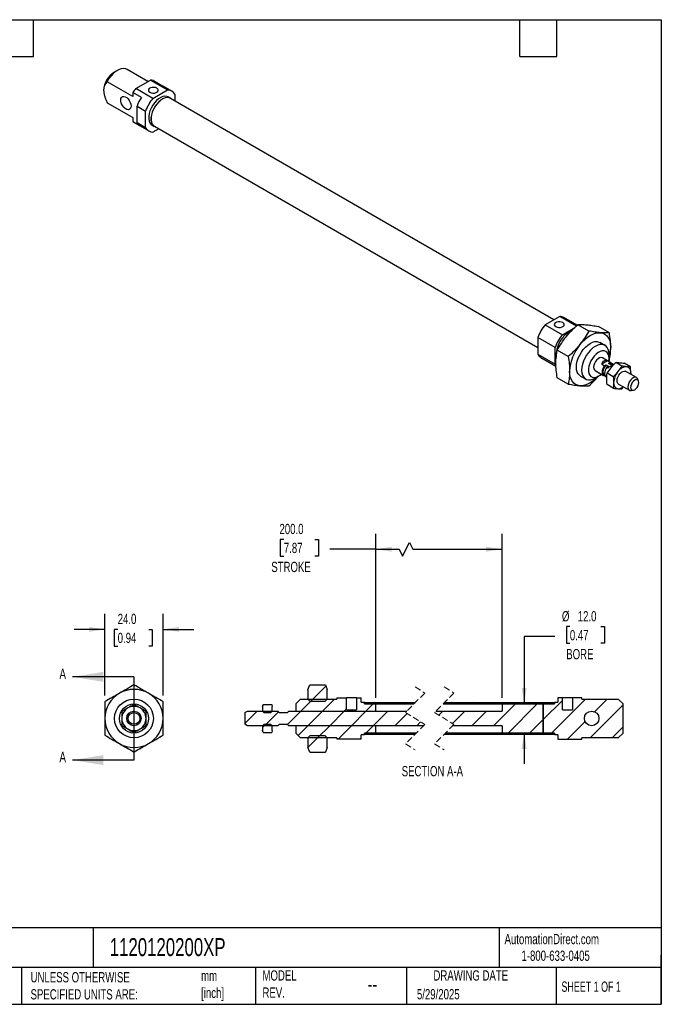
# Model space of a CAD drawing. Header units: millimetres. Extents: x 13 to 546, y 13 to 419.
# Tile 2 of 2: x 281 to 546, y 13 to 419. Entities that reach past the tile are written whole.
import ezdxf

# ---------------------------------------------------------------- set-up
doc = ezdxf.new("R2010")
doc.units = ezdxf.units.MM
doc.header["$LTSCALE"] = 2
doc.linetypes.add('SLD-Dashed', pattern=[1.905, 1.27, -0.635])
doc.linetypes.add('SLD-Solid', pattern=[0])
doc.layers.add('DIMENSIONS', color=140, linetype='SLD-Solid', lineweight=25)
doc.layers.add('TEXT', color=140, linetype='SLD-Solid', lineweight=25)
doc.layers.add('HATCH', color=6, linetype='SLD-Solid')
doc.styles.add('SLDTEXTSTYLE0', font='TXT', dxfattribs={"width": 0.7})
doc.styles.add('SLDTEXTSTYLE1', font='TXT', dxfattribs={"width": 0.65})
doc.dimstyles.new('SLDDIMSTYLE0', dxfattribs={"dimtxt": 4.316016, "dimasz": 6.604, "dimexe": 0, "dimexo": 0.0625, "dimgap": 1.079004, "dimtad": 0, "dimtih": 1, "dimtoh": 1, "dimdec": 1, "dimrnd": 1e-09, "dimzin": 4, "dimdsep": 46, "dimtxsty": 'SLDTEXTSTYLE0', "dimsah": 1, "dimcen": 0.09, "dimadec": 0, "dimazin": 1, "dimtfac": 1, "dimtdec": 1, "dimtmove": 0, "dimatfit": 0, "dimfxl": 0, "dimfrac": 2, "dimtolj": 1, "dimtzin": 12, "dimarcsym": 0})
doc.dimstyles.new('SLDDIMSTYLE3', dxfattribs={"dimtxt": 4.316016, "dimasz": 6.604, "dimexe": 0, "dimexo": 0.0625, "dimgap": 1.079004, "dimtad": 0, "dimtih": 1, "dimtoh": 1, "dimdec": 1, "dimrnd": 1e-09, "dimzin": 4, "dimdsep": 46, "dimtxsty": 'SLDTEXTSTYLE0', "dimsah": 1, "dimcen": 0.09, "dimadec": 0, "dimazin": 1, "dimtfac": 1, "dimtdec": 1, "dimtofl": 0, "dimtmove": 0, "dimatfit": 3, "dimfxl": 0, "dimfrac": 2, "dimtolj": 1, "dimtzin": 12, "dimarcsym": 0})

# ---------------------------------------------------------------- blocks, each defined once
blk = doc.blocks.new('_D_8')
at = {"layer": 'DIMENSIONS'}
for p, q in [((316.42, 140.15), (316.42, 173.8)), ((340.42, 140.15), (340.42, 173.8)), ((316.42, 167.45), (303.72, 167.45)), ((321.7, 167.45), (320.25, 167.45)), ((320.25, 167.45), (320.25, 160.59)), ((334.52, 167.45), (335.97, 167.45)), ((335.97, 167.45), (335.97, 160.59)), ((340.42, 167.45), (353.12, 167.45)), ((320.25, 160.59), (321.7, 160.59)), ((335.97, 160.59), (334.52, 160.59))]:
    blk.add_line(p, q, dxfattribs=at)
for points in [[(316.42, 167.45), (309.81, 168.47), (309.81, 166.44)], [(340.42, 167.45), (347.02, 166.44), (347.02, 168.47)]]:
    blk.add_solid(points, dxfattribs=at)
at = {"layer": 'DIMENSIONS', "char_height": 4.233, "attachment_point": 1, "style": 'SLDTEXTSTYLE0'}
for s, insert in [('24.0', (321.7, 173.88)), ('0.94', (321.7, 166.05))]:
    blk.add_mtext(s, dxfattribs=dict(at, insert=insert))
blk = doc.blocks.new('_D_19')
at = {"layer": 'DIMENSIONS'}
for p, q in [((508.35, 168.58), (506.9, 168.58)), ((506.9, 168.58), (506.9, 161.72)), ((521.18, 168.58), (522.63, 168.58)), ((522.63, 168.58), (522.63, 161.72)), ((502.2, 164.54), (489.5, 164.54)), ((489.5, 164.54), (489.5, 136.68)), ((506.9, 161.72), (508.35, 161.72)), ((522.63, 161.72), (521.18, 161.72)), ((489.5, 124.68), (489.5, 111.98))]:
    blk.add_line(p, q, dxfattribs=at)
for points in [[(489.5, 136.68), (490.51, 143.29), (488.48, 143.29)], [(489.5, 124.68), (488.48, 118.08), (490.51, 118.08)]]:
    blk.add_solid(points, dxfattribs=at)
at = {"layer": 'DIMENSIONS', "char_height": 4.233, "attachment_point": 1, "style": 'SLDTEXTSTYLE0'}
for s, insert in [('%%c', (505.09, 175)), ('12.0', (511.61, 175)), ('0.47', (508.35, 167.18)), ('BORE', (506.86, 159.35))]:
    blk.add_mtext(s, dxfattribs=dict(at, insert=insert))
blk = doc.blocks.new('_D_20')
at = {"layer": 'DIMENSIONS'}
for p, q in [((390.29, 204.58), (388.84, 204.58)), ((388.84, 204.58), (388.84, 197.72)), ((403.11, 204.58), (404.56, 204.58)), ((404.56, 204.58), (404.56, 197.72)), ((428.22, 139.22), (428.22, 206.89)), ((439.27, 197.72), (442.1, 203.36)), ((442.1, 203.36), (443.51, 200.54)), ((480.36, 139.22), (480.36, 206.89)), ((428.22, 200.54), (409.26, 200.54)), ((428.22, 200.54), (437.86, 200.54)), ((437.86, 200.54), (439.27, 197.72)), ((443.51, 200.54), (480.36, 200.54)), ((388.84, 197.72), (390.29, 197.72)), ((404.56, 197.72), (403.11, 197.72))]:
    blk.add_line(p, q, dxfattribs=at)
for points in [[(428.22, 200.54), (434.82, 199.52), (434.82, 201.56)], [(480.36, 200.54), (473.76, 201.56), (473.76, 199.52)]]:
    blk.add_solid(points, dxfattribs=at)
at = {"layer": 'DIMENSIONS', "char_height": 4.233, "attachment_point": 1, "style": 'SLDTEXTSTYLE0'}
for s, insert in [('200.0', (388.49, 211)), ('7.87', (390.29, 203.18)), ('STROKE', (385.11, 195.35))]:
    blk.add_mtext(s, dxfattribs=dict(at, insert=insert))
blk = doc.blocks.new('SW_HATCH_0')
at = {"layer": 'HATCH', "color": 0}
for p, q in [((-48.32, 10.37), (-54.5, 4.19)), ((-48.32, 10.37), (-54.5, 4.19)), ((-48.32, 10.37), (-54.5, 4.19)), ((-53.69, 5), (-58.69, 0)), ((-53.69, 5), (-58.69, 0)), ((-53.69, 5), (-58.69, 0)), ((-44.71, 5), (-49.71, 0)), ((-44.71, 5), (-49.71, 0)), ((-44.71, 5), (-49.71, 0)), ((-35.23, 5.5), (-35.66, 5.07)), ((-35.23, 5.5), (-35.66, 5.07)), ((-35.23, 5.5), (-35.66, 5.07)), ((49.35, 4.45), (41.41, -3.49)), ((49.35, 4.45), (41.41, -3.49)), ((49.35, 4.45), (41.41, -3.49)), ((58.88, 5), (44.88, -9)), ((58.88, 5), (44.88, -9)), ((58.88, 5), (44.88, -9)), ((67.86, 5), (62.61, -0.25)), ((67.86, 5), (62.61, -0.25)), ((67.86, 5), (62.61, -0.25)), ((-76.65, 0), (-81.73, -5.08)), ((-76.65, 0), (-81.73, -5.08)), ((-76.65, 0), (-81.73, -5.08)), ((-73.88, 2.77), (-74.35, 2.3)), ((-73.88, 2.77), (-74.35, 2.3)), ((-73.88, 2.77), (-74.35, 2.3)), ((-58.69, 0), (-64.19, -5.5)), ((-58.69, 0), (-64.19, -5.5)), ((-58.69, 0), (-64.19, -5.5)), ((-49.71, 0), (-55.71, -6)), ((-49.71, 0), (-55.71, -6)), ((-49.71, 0), (-55.71, -6)), ((-40.73, 0), (-46.73, -6)), ((-40.73, 0), (-46.73, -6)), ((-40.73, 0), (-46.73, -6)), ((-39.8, 0.93), (-40.73, 0)), ((-39.8, 0.93), (-40.73, 0)), ((-39.8, 0.93), (-40.73, 0)), ((-31.75, 0), (-37.75, -6)), ((-31.75, 0), (-37.75, -6)), ((-31.75, 0), (-37.75, -6)), ((-28.75, 3), (-31.75, 0)), ((-28.75, 3), (-31.75, 0)), ((-28.75, 3), (-31.75, 0)), ((-22.77, 0), (-28.77, -6)), ((-22.77, 0), (-28.77, -6)), ((-22.77, 0), (-28.77, -6)), ((-28.12, 3.63), (-28.75, 3)), ((-28.12, 3.63), (-28.75, 3)), ((-28.12, 3.63), (-28.75, 3)), ((-19.14, 3.63), (-19.77, 3)), ((-19.14, 3.63), (-19.77, 3)), ((-19.14, 3.63), (-19.77, 3)), ((0, 0), (-1.64, -1.64)), ((0, 0), (-1.64, -1.64)), ((0, 0), (-1.64, -1.64)), ((3.63, 3.63), (3, 3)), ((3.63, 3.63), (3, 3)), ((3.63, 3.63), (3, 3)), ((8.98, 0), (3.89, -5.09)), ((8.98, 0), (3.89, -5.09)), ((8.98, 0), (3.89, -5.09)), ((17.96, 0), (11.96, -6)), ((17.96, 0), (11.96, -6)), ((17.96, 0), (11.96, -6)), ((12.62, 3.63), (11.98, 3)), ((12.62, 3.63), (11.98, 3)), ((12.62, 3.63), (11.98, 3)), ((29.94, 3), (20.94, -6)), ((29.94, 3), (20.94, -6)), ((29.94, 3), (20.94, -6)), ((21.6, 3.63), (20.96, 3)), ((21.6, 3.63), (20.96, 3)), ((21.6, 3.63), (20.96, 3)), ((38.92, 3), (26.92, -9)), ((38.92, 3), (26.92, -9)), ((38.92, 3), (26.92, -9)), ((30.58, 3.63), (29.94, 3)), ((30.58, 3.63), (29.94, 3)), ((30.58, 3.63), (29.94, 3)), ((39.56, 3.63), (38.92, 3)), ((39.56, 3.63), (38.92, 3)), ((39.56, 3.63), (38.92, 3)), ((74.41, 2.57), (60.84, -11)), ((74.41, 2.57), (60.84, -11)), ((74.41, 2.57), (60.84, -11)), ((-67.9, -0.23), (-73.67, -6)), ((-67.9, -0.23), (-73.67, -6)), ((-67.9, -0.23), (-73.67, -6)), ((-14.74, -0.95), (-19.79, -6)), ((-14.74, -0.95), (-19.79, -6)), ((-14.74, -0.95), (-19.79, -6)), ((41.41, -3.49), (36.06, -8.84)), ((41.41, -3.49), (36.06, -8.84)), ((41.41, -3.49), (36.06, -8.84)), ((-73.13, -5.46), (-74.43, -6.76)), ((-73.13, -5.46), (-74.43, -6.76)), ((-73.13, -5.46), (-74.43, -6.76)), ((-55.71, -6), (-59.72, -10.01)), ((-55.71, -6), (-59.72, -10.01)), ((-55.71, -6), (-59.72, -10.01)), ((-46.73, -6), (-51.73, -11)), ((-46.73, -6), (-51.73, -11)), ((-46.73, -6), (-51.73, -11)), ((-37.75, -6), (-43.25, -11.5)), ((-37.75, -6), (-43.25, -11.5)), ((-37.75, -6), (-43.25, -11.5)), ((-28.77, -6), (-31.77, -9)), ((-28.77, -6), (-31.77, -9)), ((-28.77, -6), (-31.77, -9)), ((-9.21, -4.4), (-10.81, -6)), ((-9.21, -4.4), (-10.81, -6)), ((-9.21, -4.4), (-10.81, -6)), ((58.66, -4.2), (51.36, -11.5)), ((58.66, -4.2), (51.36, -11.5)), ((58.66, -4.2), (51.36, -11.5)), ((74.41, -6.41), (69.82, -11)), ((74.41, -6.41), (69.82, -11)), ((74.41, -6.41), (69.82, -11)), ((-50.92, -10.19), (-55.73, -15)), ((-50.92, -10.19), (-55.73, -15)), ((-50.92, -10.19), (-55.73, -15)), ((-33.73, -10.96), (-34.27, -11.5)), ((-33.73, -10.96), (-34.27, -11.5)), ((-33.73, -10.96), (-34.27, -11.5)), ((-32.43, -9.66), (-32.47, -9.7)), ((-32.43, -9.66), (-32.47, -9.7)), ((-32.43, -9.66), (-32.47, -9.7)), ((-31.77, -9), (-32.41, -9.64)), ((-31.77, -9), (-32.41, -9.64)), ((-31.77, -9), (-32.41, -9.64)), ((-22.79, -9), (-23.43, -9.64)), ((-22.79, -9), (-23.43, -9.64)), ((-22.79, -9), (-23.43, -9.64)), ((-13.81, -9), (-14.45, -9.64)), ((-13.81, -9), (-14.45, -9.64)), ((-13.81, -9), (-14.45, -9.64)), ((8.96, -9), (8.33, -9.64)), ((8.96, -9), (8.33, -9.64)), ((8.96, -9), (8.33, -9.64)), ((17.94, -9), (17.31, -9.64)), ((17.94, -9), (17.31, -9.64)), ((17.94, -9), (17.31, -9.64)), ((26.92, -9), (26.29, -9.64)), ((26.92, -9), (26.29, -9.64)), ((26.92, -9), (26.29, -9.64)), ((44.88, -9), (44.25, -9.64)), ((44.88, -9), (44.25, -9.64)), ((44.88, -9), (44.25, -9.64)), ((-48.47, -16.72), (-48.61, -16.86)), ((-48.47, -16.72), (-48.61, -16.86)), ((-48.47, -16.72), (-48.61, -16.86))]:
    blk.add_line(p, q, dxfattribs=at)

msp = doc.modelspace()

# ---------------------------------------------------------------- linework, layer by layer
for p, q in [((334.17, 393.58), (325.57, 398.55)), ((321.57, 398.15), (320.16, 397.33)), ((327.93, 387.37), (317.33, 393.49)), ((329.18, 390.7), (335.18, 394.17)), ((336.25, 386.62), (329.18, 390.7)), ((335.18, 394.17), (342.25, 390.09)), ((336.42, 393.96), (339.96, 391.92)), ((344, 389.64), (340.46, 391.68)), ((331.47, 387.02), (327.93, 389.06)), ((327.93, 389.06), (327.93, 387.37)), ((336.25, 386.62), (342.25, 390.09)), ((343.52, 386.69), (342.6, 387.22)), ((501.8, 295.24), (343.48, 386.63)), ((345.26, 388.35), (345.26, 385.61)), ((317.33, 384.85), (327.93, 378.73)), ((317.33, 384.85), (317.57, 384.69)), ((317.57, 384.69), (327.93, 378.71)), ((329.7, 383.45), (333.24, 381.41)), ((329.7, 376.52), (329.7, 383.45)), ((327.93, 378.73), (327.93, 377.03)), ((333.24, 374.48), (333.24, 381.41)), ((327.93, 377.03), (330.51, 375.55)), ((333.24, 374.48), (329.7, 376.52)), ((330.96, 375.23), (334.5, 373.19)), ((335.9, 375.61), (336.82, 375.08)), ((338.62, 374.11), (336.25, 372.74)), ((336.85, 375.14), (495.17, 283.74)), ((504.18, 296.61), (498.18, 293.14)), ((498.18, 293.14), (505.25, 289.06)), ((511.04, 292.64), (504.18, 296.61)), ((511.41, 292.99), (505.93, 296.16)), ((516.17, 290.6), (511.64, 293.21)), ((505.25, 289.06), (510.4, 292.04)), ((524.65, 289.84), (520.13, 292.45)), ((502.24, 283.85), (495.17, 287.93)), ((495.17, 287.93), (495.17, 281)), ((522.85, 284.66), (520.73, 285.88)), ((495.17, 281), (502.24, 276.92)), ((502.24, 276.92), (502.24, 283.85)), ((507.68, 280.04), (503.16, 282.65)), ((524.51, 279.36), (524.51, 281)), ((496.43, 279.71), (502.62, 276.13)), ((523.84, 278.24), (521.5, 276.89)), ((521.5, 276.89), (522.63, 276.24)), ((525.3, 277.47), (521.77, 279.51)), ((522.63, 276.24), (523.3, 276.62)), ((523.3, 276.62), (524.29, 276.05)), ((524.98, 277.59), (523.84, 278.24)), ((524.31, 277.21), (524.98, 277.59)), ((525.3, 276.63), (524.31, 277.21)), ((524.35, 278.02), (524.65, 278.52)), ((525.63, 276.82), (525.1, 277.12)), ((525.97, 277.02), (525.3, 276.63)), ((526.32, 276.82), (525.97, 277.02)), ((526.29, 276.9), (525.97, 277.02)), ((526.53, 276.76), (526.29, 276.9)), ((529.81, 276.12), (527.27, 277.58)), ((533.34, 275.8), (530.81, 277.27)), ((518.77, 274.32), (522.3, 272.27)), ((522.5, 272.62), (522.74, 272.48)), ((524.29, 276.05), (523.62, 275.67)), ((523.62, 275.67), (523.97, 275.46)), ((526.27, 271.72), (523.74, 273.19)), ((535.91, 271.35), (531.45, 273.92)), ((533.45, 272.77), (533.49, 273.36)), ((507.68, 268.73), (503.16, 271.34)), ((512.73, 272.03), (514.85, 270.8)), ((518.85, 271.2), (520.27, 272.01)), ((522.82, 272.26), (522.63, 272.15)), ((523.29, 271.7), (523.63, 271.51)), ((526.27, 267.01), (523.74, 268.47)), ((528.45, 268.72), (532.91, 266.15)), ((536.72, 269.97), (536.39, 270.77)), ((529.81, 266.69), (530.55, 267.51)), ((533.65, 266.02), (534.51, 266.14)), ((400.22, 142.68), (401.02, 144.54)), ((400.22, 142.68), (400.22, 138.68)), ((401.02, 144.54), (407.42, 144.54)), ((407.42, 144.54), (408.22, 142.68)), ((408.22, 138.68), (408.22, 142.68)), ((395.22, 136.68), (397.22, 138.68)), ((397.22, 138.68), (412.22, 138.68)), ((400.22, 138.68), (401.03, 137.87)), ((407.41, 137.87), (408.22, 138.68)), ((412.22, 139.18), (412.22, 138.68)), ((412.22, 139.18), (416.15, 139.18)), ((416.15, 134.18), (416.15, 139.18)), ((420.29, 139.18), (416.15, 139.18)), ((420.29, 139.18), (420.29, 134.18)), ((420.29, 139.18), (422.22, 139.18)), ((422.22, 137.38), (422.22, 139.18)), ((503.36, 139.18), (503.36, 137.38)), ((505.3, 139.18), (503.36, 139.18)), ((505.3, 134.18), (505.3, 139.18)), ((509.43, 139.18), (505.3, 139.18)), ((509.43, 139.18), (509.43, 134.18)), ((513.36, 139.18), (509.43, 139.18)), ((513.36, 138.68), (513.36, 139.18)), ((513.36, 138.68), (528.36, 138.68)), ((528.36, 138.68), (530.36, 136.68)), ((381.52, 135.68), (381.73, 136.46)), ((381.52, 135.68), (381.52, 133.68)), ((381.73, 136.46), (385.31, 136.46)), ((385.31, 136.46), (385.52, 135.68)), ((385.52, 133.68), (385.52, 135.68)), ((395.22, 136.68), (395.22, 133.68)), ((401.03, 137.87), (407.41, 137.87)), ((416.15, 134.18), (420.29, 134.18)), ((422.22, 137.38), (423.52, 137.38)), ((423.52, 136.68), (423.52, 137.38)), ((423.52, 137.32), (444.63, 137.32)), ((423.52, 137.32), (423.52, 136.68)), ((423.52, 136.68), (444, 136.68)), ((423.52, 136.68), (428.22, 136.68)), ((428.22, 133.68), (428.22, 136.68)), ((456, 136.68), (502.06, 136.68)), ((456.63, 137.32), (502.06, 137.32)), ((480.36, 136.68), (480.36, 133.68)), ((480.36, 136.68), (497.36, 136.68)), ((497.36, 136.68), (497.36, 124.68)), ((497.36, 136.68), (502.06, 136.68)), ((497.36, 124.68), (497.36, 136.68)), ((502.06, 137.38), (502.06, 136.68)), ((502.06, 137.38), (503.36, 137.38)), ((502.06, 136.68), (502.06, 137.32)), ((505.3, 134.18), (509.43, 134.18)), ((530.36, 124.68), (530.36, 136.68)), ((374.22, 133.11), (375.22, 133.68)), ((374.22, 133.11), (374.22, 128.26)), ((375.22, 133.68), (387.82, 133.68)), ((381.52, 133.68), (382.06, 133.14)), ((382.06, 133.14), (384.98, 133.14)), ((384.98, 133.14), (385.52, 133.68)), ((387.82, 133.68), (388.32, 133.18)), ((388.32, 133.18), (391.82, 133.18)), ((391.82, 133.18), (392.32, 133.68)), ((392.32, 133.68), (441, 133.68)), ((395.22, 133.68), (428.22, 133.68)), ((453, 133.68), (480.36, 133.68)), ((375.22, 127.68), (374.22, 128.26)), ((387.82, 127.68), (375.22, 127.68)), ((382.06, 128.23), (381.52, 127.68)), ((381.52, 127.68), (381.52, 125.68)), ((384.98, 128.23), (382.06, 128.23)), ((385.52, 127.68), (384.98, 128.23)), ((385.52, 125.68), (385.52, 127.68)), ((388.32, 128.18), (387.82, 127.68)), ((391.82, 128.18), (388.32, 128.18)), ((392.32, 127.68), (391.82, 128.18)), ((447.98, 127.68), (392.32, 127.68)), ((395.22, 127.68), (395.22, 124.68)), ((428.22, 127.68), (395.22, 127.68)), ((428.22, 124.68), (428.22, 127.68)), ((480.36, 127.68), (459.98, 127.68)), ((480.36, 127.68), (480.36, 124.68)), ((381.73, 124.91), (381.52, 125.68)), ((381.73, 124.91), (385.31, 124.91)), ((385.52, 125.68), (385.31, 124.91)), ((397.22, 122.68), (395.22, 124.68)), ((412.22, 122.68), (397.22, 122.68)), ((401.03, 123.5), (400.22, 122.68)), ((400.22, 122.68), (400.22, 118.68)), ((407.41, 123.5), (401.03, 123.5)), ((408.22, 122.68), (407.41, 123.5)), ((408.22, 118.68), (408.22, 122.68)), ((412.22, 122.68), (412.22, 122.18)), ((422.22, 122.18), (412.22, 122.18)), ((423.52, 123.98), (422.22, 123.98)), ((422.22, 122.18), (422.22, 123.98)), ((444.98, 124.68), (423.52, 124.68)), ((423.52, 124.68), (423.52, 124.05)), ((428.22, 124.68), (423.52, 124.68)), ((423.52, 123.98), (423.52, 124.68)), ((444.35, 124.05), (423.52, 124.05)), ((502.06, 124.05), (456.35, 124.05)), ((502.06, 124.68), (456.98, 124.68)), ((497.36, 124.68), (480.36, 124.68)), ((502.06, 124.68), (497.36, 124.68)), ((502.06, 124.05), (502.06, 124.68)), ((502.06, 124.68), (502.06, 123.98)), ((503.36, 123.98), (502.06, 123.98)), ((503.36, 123.98), (503.36, 122.18)), ((503.36, 122.18), (513.36, 122.18)), ((528.36, 122.68), (513.36, 122.68)), ((513.36, 122.18), (513.36, 122.68)), ((530.36, 124.68), (528.36, 122.68)), ((401.02, 116.83), (400.22, 118.68)), ((408.22, 118.68), (407.42, 116.83)), ((401.02, 116.83), (407.42, 116.83))]:
    msp.add_line(p, q)
at = {"color": 7, "linetype": 'SLD-Dashed', "lineweight": 18}
for p, q in [((444.49, 143.67), (448.49, 141.18)), ((456.49, 143.67), (460.49, 141.18)), ((448.49, 141.18), (440.49, 133.18)), ((460.49, 141.18), (452.49, 133.18)), ((440.49, 133.18), (448.49, 128.19)), ((452.49, 133.18), (460.49, 128.19)), ((448.49, 128.19), (440.49, 120.19)), ((460.49, 128.19), (452.49, 120.19)), ((440.49, 120.19), (444.49, 117.7)), ((452.49, 120.19), (456.49, 117.7))]:
    msp.add_line(p, q, dxfattribs=at)
at = {"flags": 128}
for points in [[(325.57, 398.55), (325.04, 398.78), (324.14, 398.92), (323.15, 398.8), (322.1, 398.43), (321.04, 397.81), (319.99, 396.98), (319, 395.96), (318.1, 394.78), (317.33, 393.49)], [(337.88, 390.83), (337.29, 391.07), (336.6, 391.18), (335.88, 391.14), (335.23, 390.96), (334.73, 390.67), (334.42, 390.3), (334.36, 389.88), (334.55, 389.48), (334.96, 389.14), (335.55, 388.91), (336.24, 388.8), (336.95, 388.83), (337.61, 389.01), (338.11, 389.3), (338.42, 389.68), (338.48, 390.09), (338.29, 390.49), (337.88, 390.83)], [(339.96, 391.92), (340.23, 391.81), (340.46, 391.68)], [(322.98, 385.9), (323.07, 386.54), (323.32, 387.03), (323.72, 387.33), (324.22, 387.42), (324.8, 387.28), (325.41, 386.93), (325.99, 386.4), (326.5, 385.73), (326.89, 384.97), (327.14, 384.19), (327.23, 383.45), (327.14, 382.81), (326.89, 382.32), (326.5, 382.03), (325.99, 381.94), (325.41, 382.08), (324.8, 382.43), (324.22, 382.96), (323.72, 383.63), (323.32, 384.39), (323.07, 385.16), (322.98, 385.9)], [(342.6, 387.22), (342, 387.46), (341.22, 387.53), (340.37, 387.38), (339.47, 387.01), (338.57, 386.44), (337.7, 385.69), (336.88, 384.78), (336.15, 383.76), (335.52, 382.65), (335.04, 381.49), (334.7, 380.33), (334.53, 379.21), (334.53, 378.17), (334.7, 377.25), (335.04, 376.48), (335.52, 375.88), (335.9, 375.61)], [(343.95, 386.36), (343.6, 386.64), (342.92, 386.93), (342.14, 387), (341.28, 386.84), (340.39, 386.48), (339.49, 385.91), (338.62, 385.16), (337.8, 384.25), (337.06, 383.23), (336.44, 382.11), (335.96, 380.96), (335.62, 379.8), (335.45, 378.68), (335.45, 377.64), (335.62, 376.72), (335.96, 375.95), (336.44, 375.35), (337.06, 374.96), (337.32, 374.87)], [(343.48, 386.63), (342.89, 386.87), (342.12, 386.94), (341.27, 386.79), (340.39, 386.42), (339.5, 385.86), (338.63, 385.12), (337.82, 384.22), (337.1, 383.2), (336.48, 382.1), (336, 380.96), (335.67, 379.81), (335.5, 378.7), (335.5, 377.67), (335.67, 376.76), (336, 375.99), (336.48, 375.4), (336.85, 375.14)], [(505.47, 294.09), (504.88, 294.32), (504.18, 294.43), (503.47, 294.4), (502.82, 294.22), (502.31, 293.93), (502.01, 293.55), (501.94, 293.14), (502.13, 292.74), (502.54, 292.4), (503.13, 292.16), (503.82, 292.05), (504.54, 292.09), (505.19, 292.27), (505.7, 292.56), (506, 292.93), (506.06, 293.35), (505.88, 293.75), (505.47, 294.09)], [(512.49, 284.99), (513.48, 286.13), (514.54, 287.15), (515.62, 288.03), (516.73, 288.75), (517.84, 289.31), (518.93, 289.69), (519.98, 289.88), (520.97, 289.89)], [(520.97, 289.89), (521.9, 289.71), (522.73, 289.35), (523.46, 288.81), (524.08, 288.1), (524.57, 287.23), (524.93, 286.22), (525.14, 285.09), (525.22, 283.85)], [(512.73, 272.03), (512.4, 272.25), (511.83, 272.86), (511.42, 273.65), (511.16, 274.6), (511.08, 275.69), (511.16, 276.87), (511.42, 278.12), (511.83, 279.39), (512.4, 280.65), (513.1, 281.86), (513.9, 282.98), (514.8, 283.98), (515.75, 284.82), (516.73, 285.49), (517.71, 285.95), (518.67, 286.21), (519.56, 286.24), (520.37, 286.06), (520.73, 285.88)], [(524.51, 281), (524.42, 282.08), (524.17, 283.03), (523.75, 283.82), (523.19, 284.43), (522.49, 284.83), (521.68, 285.02), (520.79, 284.99), (519.84, 284.73), (518.85, 284.26), (517.87, 283.6), (516.92, 282.75), (516.02, 281.75), (515.22, 280.63), (514.52, 279.43), (513.95, 278.17), (513.54, 276.9), (513.28, 275.65), (513.2, 274.46), (513.28, 273.38), (513.54, 272.43), (513.95, 271.64), (514.52, 271.03), (515.22, 270.63), (516.02, 270.44), (516.92, 270.47), (517.87, 270.73), (518.85, 271.2), (518.85, 271.2)], [(524.51, 279.36), (524.42, 280.3), (524.17, 281.1), (523.75, 281.72), (523.19, 282.15), (522.51, 282.37), (521.74, 282.36), (520.91, 282.13), (520.05, 281.68), (519.2, 281.04), (518.4, 280.23), (517.67, 279.29), (517.05, 278.25), (516.56, 277.15), (516.22, 276.04), (516.05, 274.97), (516.05, 273.98), (516.22, 273.11), (516.56, 272.39), (517.05, 271.86), (517.67, 271.54), (518.4, 271.44), (519.2, 271.56), (520.05, 271.9), (520.91, 272.44), (521.37, 272.82)], [(502.24, 276.92), (502.5, 276.52), (502.55, 276.45)], [(521.77, 279.51), (521.66, 279.57), (521.15, 279.65), (520.57, 279.51), (519.97, 279.16), (519.39, 278.63), (518.88, 277.96), (518.48, 277.21), (518.23, 276.43), (518.15, 275.69), (518.23, 275.05), (518.48, 274.56), (518.77, 274.32)], [(523.3, 276.62), (522.76, 276.02), (522.34, 275.3), (522.06, 274.54), (521.96, 273.81), (522.06, 273.19), (522.34, 272.75), (522.5, 272.62)], [(525.1, 277.12), (524.84, 277.22), (524.31, 277.21)], [(524.36, 278), (524.42, 278.33), (524.51, 279.36)], [(512.49, 268.02), (511.57, 268.2), (510.73, 268.56), (510, 269.1), (509.38, 269.81), (508.89, 270.68), (508.54, 271.69), (508.32, 272.82), (508.25, 274.06)], [(522.63, 276.24), (522.23, 275.62), (521.93, 274.95), (521.75, 274.28), (521.68, 273.65), (521.75, 273.09), (521.93, 272.63), (522.23, 272.32), (522.63, 272.15)], [(523.62, 275.67), (523.22, 275.05), (522.92, 274.38), (522.74, 273.71), (522.67, 273.08), (522.74, 272.52), (522.92, 272.06), (523.22, 271.75), (523.29, 271.7)], [(528.45, 268.72), (528.17, 268.97), (527.92, 269.46), (527.83, 270.1), (527.92, 270.84), (528.17, 271.62), (528.57, 272.37), (529.07, 273.04), (529.65, 273.57), (530.26, 273.92), (530.84, 274.06), (531.34, 273.97), (531.45, 273.92)], [(533.49, 273.36), (533.46, 272.81), (533.45, 272.76)], [(520.12, 271.93), (519.98, 271.78), (518.93, 270.76), (517.84, 269.88), (516.73, 269.16), (515.62, 268.6), (514.54, 268.22), (513.48, 268.03), (512.49, 268.02)], [(536.39, 270.77), (536.19, 271.1), (535.8, 271.4), (535.29, 271.49), (534.71, 271.35), (534.11, 271), (533.53, 270.47), (533.02, 269.8), (532.63, 269.04), (532.37, 268.26), (532.29, 267.52), (532.37, 266.88), (532.63, 266.39), (533.02, 266.1), (533.53, 266.01), (533.65, 266.02)], [(536.83, 269.33), (536.75, 269.89), (536.5, 270.3), (536.12, 270.52), (535.65, 270.53), (535.12, 270.32), (534.59, 269.92), (534.11, 269.36), (533.73, 268.7), (533.49, 268.01), (533.4, 267.35), (533.49, 266.79), (533.73, 266.38), (534.11, 266.16), (534.59, 266.15), (535.12, 266.36), (535.65, 266.77), (536.12, 267.32), (536.5, 267.98), (536.75, 268.67), (536.83, 269.33)]]:
    msp.add_lwpolyline(points, dxfattribs=at)
for centre, radius in [((328.42, 130.68), 8), ((328.42, 130.68), 6), ((328.42, 130.68), 3), ((328.42, 130.68), 2.42), ((517.36, 130.68), 3)]:
    msp.add_circle(centre, radius)
for centre, radius, start, end in [((325.1, 389.58), 9.2, 122.5299, 177.4754), ((341.05, 380.44), 15.69, 139.1471, 146.6762), ((335.21, 390.55), 3.62, 70.4144, 90.4878), ((344.92, 378.14), 16.11, 146.558, 160.7606), ((348.46, 376.09), 16.12, 139.2398, 160.7602), ((342.32, 386.73), 3.35, 28.7765, 91.2128), ((332.73, 378.21), 3.46, 209.1565, 239.379), ((336.18, 376.09), 3.35, 208.7765, 271.2128), ((510.39, 282.62), 16.12, 139.2398, 160.7602), ((504.23, 293.15), 3.46, 60.5948, 90.8652), ((517.46, 278.53), 16.12, 139.2398, 160.7602), ((514.3, 280.35), 11.68, 116.8459, 182.8549), ((526.65, 273.21), 18.42, 140.2279, 177.3607), ((498.16, 282.65), 3.42, 208.9431, 239.5924), ((510.15, 284.1), 15.07, 342.3531, 359.0729), ((524.75, 276.52), 1.1, 21.0252, 78.2586), ((534.09, 268.93), 7.67, 140.2279, 177.3607), ((532, 271.32), 4.56, 93.4295, 146.5651), ((531.32, 273.72), 2.2, 350.7481, 79.4532), ((528.59, 268.93), 2.2, 170.7481, 259.4532), ((528.2, 270.34), 3.57, 269.8151, 309.1966), ((328.42, 130.68), 12, 60, 120), ((328.42, 130.68), 12, 120, 180), ((328.42, 130.68), 12, 0, 60), ((328.42, 130.68), 5, 120, 180), ((328.42, 130.68), 5, 60, 120), ((328.42, 130.68), 5, 0, 60), ((328.42, 130.68), 12, 180, 240), ((328.42, 130.68), 5, 180, 240), ((328.42, 130.68), 5, 300, 0), ((328.42, 130.68), 12, 300, 0), ((328.42, 130.68), 5, 240, 300), ((328.42, 130.68), 12, 240, 300)]:
    msp.add_arc(centre, radius, start, end)
for points, knots in [([(317.33, 393.49), (317.14, 393.27), (316.96, 393.04), (316.63, 392.56), (316.48, 392.3), (316.28, 391.87), (316.22, 391.72), (316.12, 391.41), (316.07, 391.25), (315.96, 390.74), (315.91, 390.38), (315.91, 389.99)], [0, 0, 0, 0, 0.25, 0.25, 0.5, 0.5, 0.625, 0.625, 0.75, 0.75, 1, 1, 1, 1]), ([(315.91, 389.99), (315.91, 389.59), (315.96, 389.18), (316.11, 388.33), (316.22, 387.89), (316.48, 387.02), (316.63, 386.59), (316.96, 385.72), (317.14, 385.28), (317.33, 384.85)], [0, 0, 0, 0, 0.25, 0.25, 0.5, 0.5, 0.75, 0.75, 1, 1, 1, 1]), ([(506.83, 288.26), (507.55, 289.15), (508.31, 290), (509.92, 291.65), (510.77, 292.44), (511.64, 293.21)], [0, 0, 0, 0, 0.5, 0.5, 1, 1, 1, 1]), ([(511.64, 293.21), (512.17, 293.25), (512.73, 293.27), (513.94, 293.25), (514.6, 293.22), (515.32, 293.16)], [0, 0, 0, 0, 0.5, 0.5, 1, 1, 1, 1]), ([(515.32, 293.16), (516.03, 293.09), (516.8, 293), (518.41, 292.76), (519.25, 292.61), (520.13, 292.45)], [0, 0, 0, 0, 0.5, 0.5, 1, 1, 1, 1]), ([(516.17, 290.6), (515.64, 289.63), (515.08, 288.67), (513.86, 286.8), (513.21, 285.88), (512.49, 284.99)], [0, 0, 0, 0, 0.5, 0.5, 1, 1, 1, 1]), ([(520.97, 289.89), (520.26, 289.95), (519.49, 290.05), (517.88, 290.29), (517.04, 290.43), (516.17, 290.6)], [0, 0, 0, 0, 0.5, 0.5, 1, 1, 1, 1]), ([(524.65, 289.84), (524.13, 289.8), (523.57, 289.78), (522.35, 289.79), (521.69, 289.83), (520.97, 289.89)], [0, 0, 0, 0, 0.5, 0.5, 1, 1, 1, 1]), ([(525.22, 283.85), (525.22, 284.81), (525.16, 285.79), (524.97, 287.79), (524.83, 288.8), (524.65, 289.84)], [0, 0, 0, 0, 0.5, 0.5, 1, 1, 1, 1]), ([(503.16, 282.65), (503.68, 283.62), (504.24, 284.58), (505.46, 286.45), (506.12, 287.37), (506.83, 288.26)], [0, 0, 0, 0, 0.5, 0.5, 1, 1, 1, 1]), ([(512.49, 284.99), (511.77, 284.1), (511.01, 283.25), (509.4, 281.6), (508.55, 280.81), (507.68, 280.04)], [0, 0, 0, 0, 0.5, 0.5, 1, 1, 1, 1]), ([(502.59, 277.32), (502.59, 278.28), (502.64, 279.19), (502.84, 280.97), (502.98, 281.82), (503.16, 282.65)], [0, 0, 0, 0, 0.5, 0.5, 1, 1, 1, 1]), ([(524.65, 278.52), (524.83, 279.35), (524.97, 280.21), (525.16, 281.98), (525.22, 282.9), (525.22, 283.85)], [0, 0, 0, 0, 0.5, 0.5, 1, 1, 1, 1]), ([(503.16, 271.34), (502.98, 272.37), (502.84, 273.39), (502.64, 275.39), (502.59, 276.37), (502.59, 277.32)], [0, 0, 0, 0, 0.5, 0.5, 1, 1, 1, 1]), ([(507.68, 280.04), (507.85, 279.01), (508, 277.99), (508.19, 275.99), (508.25, 275.01), (508.25, 274.06)], [0, 0, 0, 0, 0.5, 0.5, 1, 1, 1, 1]), ([(523.84, 278.24), (523.57, 278.34), (523.3, 278.39), (522.78, 278.37), (522.53, 278.3), (522.1, 278.06), (521.92, 277.88), (521.65, 277.43), (521.55, 277.17), (521.5, 276.89)], [0, 0, 0, 0, 0.25, 0.25, 0.5, 0.5, 0.75, 0.75, 1, 1, 1, 1]), ([(523.97, 275.46), (524.24, 275.62), (524.52, 275.78), (525.04, 276.08), (525.29, 276.22), (525.71, 276.47), (525.89, 276.57), (526.17, 276.73), (526.26, 276.78), (526.32, 276.82)], [0, 0, 0, 0, 0.25, 0.25, 0.5, 0.5, 0.75, 0.75, 1, 1, 1, 1]), ([(508.25, 274.06), (508.25, 273.1), (508.19, 272.18), (508, 270.41), (507.85, 269.56), (507.68, 268.73)], [0, 0, 0, 0, 0.5, 0.5, 1, 1, 1, 1]), ([(507.68, 268.73), (508.55, 268.56), (509.4, 268.42), (511.01, 268.18), (511.77, 268.08), (512.49, 268.02)], [0, 0, 0, 0, 0.5, 0.5, 1, 1, 1, 1]), ([(516.17, 267.97), (517.03, 268.74), (518.41, 269.98), (519.61, 271.37), (520.07, 271.9)], [0, 0, 0, 0, 0.620647, 1, 1, 1, 1]), ([(512.49, 268.02), (513.21, 267.96), (513.86, 267.92), (515.08, 267.91), (515.64, 267.93), (516.17, 267.97)], [0, 0, 0, 0, 0.5, 0.5, 1, 1, 1, 1]), ([(328.42, 144.54), (327.43, 143.97), (326.44, 143.4), (324.44, 142.24), (323.43, 141.66), (322.42, 141.08)], [0, 0, 0, 0, 0.5, 0.5, 1, 1, 1, 1]), ([(334.42, 141.08), (333.4, 141.66), (332.4, 142.24), (330.4, 143.4), (329.41, 143.97), (328.42, 144.54)], [0, 0, 0, 0, 0.5, 0.5, 1, 1, 1, 1]), ([(322.42, 141.08), (321.4, 140.49), (320.4, 139.91), (318.4, 138.76), (317.41, 138.18), (316.42, 137.61)], [0, 0, 0, 0, 0.5, 0.5, 1, 1, 1, 1]), ([(340.42, 137.61), (339.43, 138.18), (338.44, 138.76), (336.44, 139.91), (335.43, 140.49), (334.42, 141.08)], [0, 0, 0, 0, 0.5, 0.5, 1, 1, 1, 1]), ([(316.42, 137.61), (316.42, 136.47), (316.42, 135.32), (316.42, 133.02), (316.42, 131.85), (316.42, 130.68)], [0, 0, 0, 0, 0.5, 0.5, 1, 1, 1, 1]), ([(340.42, 130.68), (340.42, 131.85), (340.42, 133.02), (340.42, 135.32), (340.42, 136.47), (340.42, 137.61)], [0, 0, 0, 0, 0.5, 0.5, 1, 1, 1, 1]), ([(316.42, 130.68), (316.42, 129.51), (316.42, 128.35), (316.42, 126.04), (316.42, 124.9), (316.42, 123.76)], [0, 0, 0, 0, 0.5, 0.5, 1, 1, 1, 1]), ([(340.42, 123.76), (340.42, 124.9), (340.42, 126.04), (340.42, 128.35), (340.42, 129.51), (340.42, 130.68)], [0, 0, 0, 0, 0.5, 0.5, 1, 1, 1, 1]), ([(316.42, 123.76), (317.41, 123.19), (318.4, 122.61), (320.4, 121.46), (321.4, 120.88), (322.42, 120.29)], [0, 0, 0, 0, 0.5, 0.5, 1, 1, 1, 1]), ([(334.42, 120.29), (335.43, 120.88), (336.44, 121.46), (338.44, 122.61), (339.43, 123.19), (340.42, 123.76)], [0, 0, 0, 0, 0.5, 0.5, 1, 1, 1, 1]), ([(322.42, 120.29), (323.43, 119.71), (324.44, 119.13), (326.44, 117.97), (327.43, 117.4), (328.42, 116.83)], [0, 0, 0, 0, 0.5, 0.5, 1, 1, 1, 1]), ([(328.42, 116.83), (329.41, 117.4), (330.4, 117.97), (332.4, 119.13), (333.4, 119.71), (334.42, 120.29)], [0, 0, 0, 0, 0.5, 0.5, 1, 1, 1, 1])]:
    msp.add_open_spline(points, degree=3, knots=knots)
for points in [[(525.36, 275.47), (525.95, 276.21), (526.6, 276.91), (527.27, 277.58)], [(527.27, 277.58), (527.77, 277.58), (528.3, 277.56), (528.89, 277.51)], [(528.89, 277.51), (529.49, 277.46), (530.13, 277.37), (530.81, 277.27)], [(523.59, 270.91), (523.59, 271.7), (523.65, 272.46), (523.74, 273.19)], [(523.74, 273.19), (524.23, 273.97), (524.77, 274.73), (525.36, 275.47)], [(528.19, 273.84), (527.59, 273.1), (526.95, 272.4), (526.27, 271.72)], [(529.81, 276.12), (529.31, 275.34), (528.78, 274.57), (528.19, 273.84)], [(531.72, 275.88), (531.13, 275.93), (530.49, 276.02), (529.81, 276.12)], [(533.34, 275.8), (532.85, 275.8), (532.31, 275.82), (531.72, 275.88)], [(533.49, 273.36), (533.49, 274.15), (533.43, 274.97), (533.34, 275.8)], [(523.74, 268.47), (523.65, 269.31), (523.59, 270.12), (523.59, 270.91)], [(526.27, 271.72), (526.36, 270.89), (526.42, 270.07), (526.42, 269.28)], [(526.42, 269.28), (526.42, 268.49), (526.36, 267.74), (526.27, 267.01)], [(526.27, 267.01), (526.95, 266.9), (527.59, 266.82), (528.19, 266.76)], [(528.19, 266.76), (528.78, 266.71), (529.31, 266.69), (529.81, 266.69)], [(325.92, 135.01), (325.08, 134.53), (324.25, 134.05), (323.42, 133.57)], [(328.42, 136.46), (327.59, 135.98), (326.76, 135.5), (325.92, 135.01)], [(330.92, 135.01), (330.08, 135.5), (329.25, 135.98), (328.42, 136.46)], [(333.42, 133.57), (332.59, 134.05), (331.76, 134.53), (330.92, 135.01)], [(323.42, 133.57), (323.42, 132.61), (323.42, 131.65), (323.42, 130.68)], [(323.42, 130.68), (323.42, 129.72), (323.42, 128.76), (323.42, 127.8)], [(333.42, 130.68), (333.42, 131.65), (333.42, 132.61), (333.42, 133.57)], [(333.42, 127.8), (333.42, 128.76), (333.42, 129.72), (333.42, 130.68)], [(323.42, 127.8), (324.25, 127.32), (325.08, 126.84), (325.92, 126.35)], [(325.92, 126.35), (326.76, 125.87), (327.59, 125.39), (328.42, 124.91)], [(328.42, 124.91), (329.25, 125.39), (330.08, 125.87), (330.92, 126.35)], [(330.92, 126.35), (331.76, 126.84), (332.59, 127.32), (333.42, 127.8)]]:
    msp.add_open_spline(points, degree=3)
at = {"layer": 'TEXT'}
for p, q in [((12.7, 419.1), (546.1, 419.1)), ((287.02, 403.86), (287.02, 419.1)), ((487.68, 403.86), (487.68, 419.1)), ((502.92, 403.86), (502.92, 419.1)), ((546.1, 419.1), (546.1, 12.7)), ((271.78, 403.86), (287.02, 403.86)), ((487.68, 403.86), (502.92, 403.86)), ((328.42, 147.87), (328.42, 113.5)), ((546.1, 44.25), (12.7, 44.25)), ((311.52, 44.25), (311.52, 27.94)), ((479.15, 44.25), (479.15, 27.94)), ((546.1, 12.7), (546.1, 33.02)), ((546.1, 27.94), (12.7, 27.94)), ((282, 27.94), (282, 12.7)), ((378.6, 27.94), (378.6, 12.7)), ((440.93, 27.94), (440.93, 12.7)), ((502.7, 27.94), (502.7, 12.7)), ((12.7, 12.7), (546.1, 12.7))]:
    msp.add_line(p, q, dxfattribs=at)
at = {"layer": 'TEXT', "linetype": 'SLD-Solid'}
for p, q in [((328.42, 147.87), (303.02, 147.87)), ((328.42, 113.5), (303.02, 113.5))]:
    msp.add_line(p, q, dxfattribs=at)
at = {"layer": 'TEXT'}
for points in [[(303.02, 147.87), (315.72, 145.83), (315.72, 149.9)], [(303.02, 113.5), (315.72, 111.47), (315.72, 115.53)]]:
    msp.add_solid(points, dxfattribs=at)

# ---------------------------------------------------------------- block references
at = {"layer": 'HATCH'}
msp.add_blockref('SW_HATCH_0', (455.95, 133.68), dxfattribs=at)

# ---------------------------------------------------------------- texts
at = {"layer": 'TEXT'}
for s, insert, char_height, attachment_point, style in [('A', (297.66, 151.29), 4.32, 1, 'SLDTEXTSTYLE0'), ('A', (297.66, 116.93), 4.32, 1, 'SLDTEXTSTYLE0'), ('SECTION A-A', (451.6, 111.05), 4.2333, 2, 'SLDTEXTSTYLE0'), ('AutomationDirect.com', (481.39, 41.75), 4.2333, 1, 'SLDTEXTSTYLE0'), ('1120120200XP', (318.42, 40.01), 7.4083, 1, 'SLDTEXTSTYLE0'), ('1-800-633-0405', (488.38, 34.87), 4.2333, 1, 'SLDTEXTSTYLE0'), ('UNLESS OTHERWISE ^JSPECIFIED UNITS ARE:', (285.74, 25.99), 4.2333, 1, 'SLDTEXTSTYLE0'), ('mm^J[inch]', (356.13, 26.59), 4.233, 1, 'SLDTEXTSTYLE0'), ('MODEL ^JREV.', (381.47, 26.73), 4.2333, 1, 'SLDTEXTSTYLE0'), ('DRAWING DATE', (467.45, 26.73), 4.2333, 2, 'SLDTEXTSTYLE0'), ('--', (424.86, 24.23), 6.35, 1, 'SLDTEXTSTYLE0'), ('SHEET 1 OF 1', (504.88, 22.1), 4.2333, 1, 'SLDTEXTSTYLE1'), ('5/29/2025', (445.23, 18.99), 4.233, 1, 'SLDTEXTSTYLE0')]:
    msp.add_mtext(s, dxfattribs=dict(at, insert=insert, char_height=char_height, attachment_point=attachment_point, style=style))

# ---------------------------------------------------------------- dimensions: what is measured, and where the dimension line sits
at = {"layer": 'DIMENSIONS'}
dim = msp.add_linear_dim(base=(480.36, 200.54), p1=(428.22, 136.68), p2=(480.36, 136.68), text='200.0\\PSTROKE', dimstyle='SLDDIMSTYLE3', dxfattribs=at)
dim.commit()
dim.dimension.update_dxf_attribs({"geometry": '_D_20', "text_midpoint": (396.7, 200.54), "dimtype": 160})
dim = msp.add_linear_dim(base=(489.5, 136.68), p1=(502.06, 124.68), p2=(502.06, 136.68), angle=90, text='%%c<>\\PBORE', dimstyle='SLDDIMSTYLE0', dxfattribs=at)
dim.commit()
dim.dimension.update_dxf_attribs({"geometry": '_D_19', "text_midpoint": (489.5, 164.54), "dimtype": 160})
dim = msp.add_linear_dim(base=(340.42, 167.45), p1=(316.42, 137.61), p2=(340.42, 137.61), dimstyle='SLDDIMSTYLE0', dxfattribs=at)
dim.commit()
dim.dimension.update_dxf_attribs({"geometry": '_D_8', "text_midpoint": (328.11, 167.45), "dimtype": 160})

doc.saveas('drawing.dxf')
